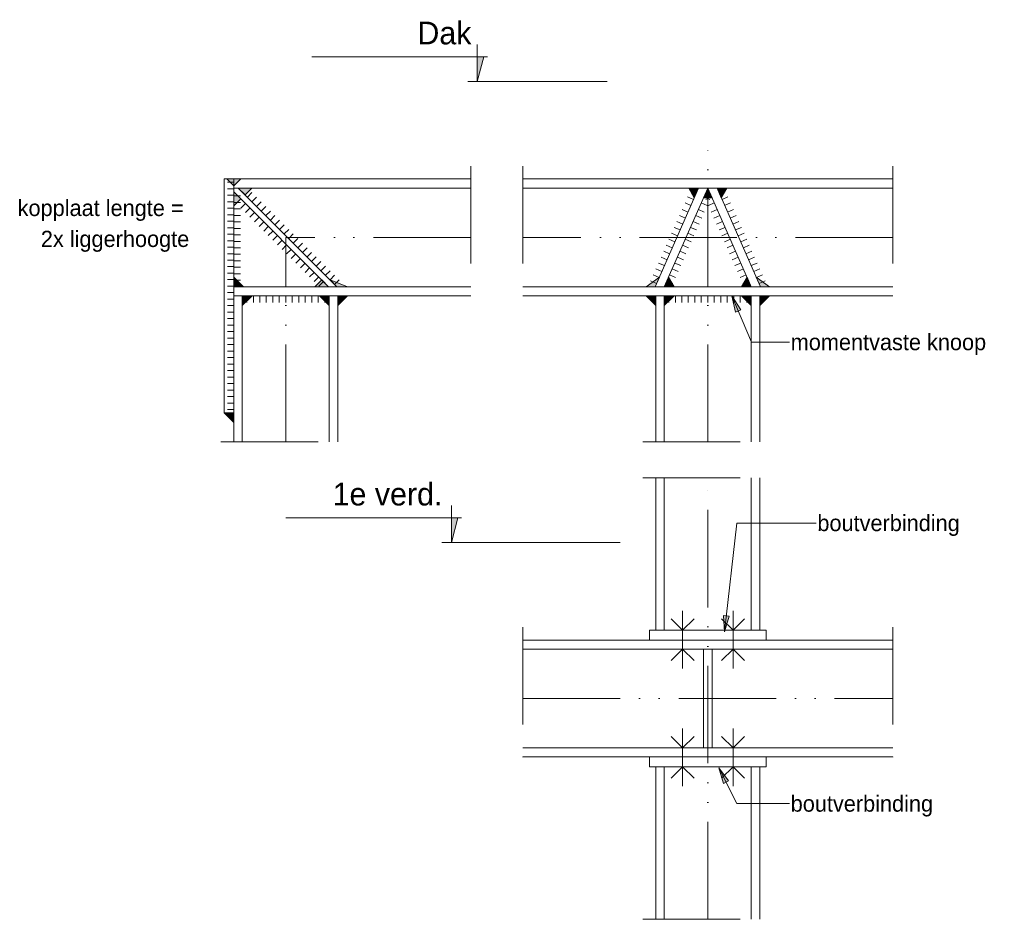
# Model space of a CAD drawing. Header units: millimetres. Extents: x -182 to 27852, y 3109 to 40413.
# Tile 3 of 7: x 26335 to 27852, y 3109 to 4494. Entities that reach past the tile are written whole.
import ezdxf

# ---------------------------------------------------------------- set-up
doc = ezdxf.new("R2010")
doc.units = ezdxf.units.MM
for name, pattern in [('00_PBT_AFBR', [250, 150, -50, 0, -50]), ('00_PBT_HART', [240, 150, -30, 0, -30, 0, -30]), ('00_PBT_STRA', [1400, 500, -100, 0, -100, 500, -100, 0, -100])]:
    doc.linetypes.add(name, pattern=pattern)
for name, color, linetype, lineweight in [('A-____-NOTE-TEXT', 131, 'Continuous', 18), ('A-DETL-____-OTLN', 90, 'Continuous', 13), ('A-DETL-GENF-OTLN', 92, 'Continuous', 18), ('G-____-____-TEXT', 231, 'Continuous', 13)]:
    doc.layers.add(name, color=color, linetype=linetype, lineweight=lineweight)
doc.styles.add('PBT-Font', font='PBT-FONT.ttf', dxfattribs={"height": 35})
doc.styles.add('PBT-Font_5', font='PBT-FONT.ttf', dxfattribs={"height": 25})

# ---------------------------------------------------------------- blocks, each defined once
blk = doc.blocks.new('00_PBT_DI_afbreeklijn - Afbreeklijn doorsteek 20-1810226-Standaard knopen portaal')
at = {"layer": 'A-DETL-GENF-OTLN', "linetype": '00_PBT_AFBR'}
blk.add_line((-20, 0), (180, 0), dxfattribs=at)
blk = doc.blocks.new('00_PBT_DI_afbreeklijn - Afbreeklijn doorsteek 20-1810227-Standaard knopen portaal')
at = {"layer": 'A-DETL-GENF-OTLN', "linetype": '00_PBT_AFBR'}
blk.add_line((-20, 0), (200, 0), dxfattribs=at)
blk = doc.blocks.new('00_STR_DI_boutsymbool - Bout en moer-1798841-Standaard knopen portaal')
at = {"layer": 'A-DETL-GENF-OTLN'}
for p, q in [((0, 0), (-17.7, 17.7)), ((29, 0), (46.7, 17.7)), ((0, 0), (-30, 0)), ((0, 0), (-17.7, -17.7)), ((29, 0), (59, 0)), ((29, 0), (46.7, -17.7)), ((0, 0), (29, 0))]:
    blk.add_line(p, q, dxfattribs=at)
blk = doc.blocks.new('00_PBT_DI_afbreeklijn - Afbreeklijn doorsteek 20-1810228-Standaard knopen portaal')
at = {"layer": 'A-DETL-GENF-OTLN', "linetype": '00_PBT_AFBR'}
blk.add_line((-20, 0), (200, 0), dxfattribs=at)
blk = doc.blocks.new('00_PBT_DI_afbreeklijn - Afbreeklijn doorsteek 20-1810229-Standaard knopen portaal')
at = {"layer": 'A-DETL-GENF-OTLN', "linetype": '00_PBT_AFBR'}
blk.add_line((-20, 0), (180, 0), dxfattribs=at)
blk = doc.blocks.new('00_STR_DI_boutsymbool - Bout en moer-1798856-Standaard knopen portaal')
at = {"layer": 'A-DETL-GENF-OTLN'}
for p, q in [((0, 0), (-17.7, 17.7)), ((29, 0), (46.7, 17.7)), ((0, 0), (-30, 0)), ((0, 0), (29, 0)), ((29, 0), (59, 0)), ((29, 0), (46.7, -17.7)), ((0, 0), (-17.7, -17.7))]:
    blk.add_line(p, q, dxfattribs=at)
blk = doc.blocks.new('00_STR_DI_levellijn - 00_STR_DI_levellijn-1799228-Standaard knopen portaal')
at = {"layer": 'A-DETL-GENF-OTLN', "linetype": '00_PBT_STRA', "lineweight": 13}
blk.add_line((0, 0), (200, 0), dxfattribs=at)
blk = doc.blocks.new('00_STR_DI_levellijn - 00_STR_DI_levellijn-1799290-Standaard knopen portaal')
at = {"layer": 'A-DETL-GENF-OTLN', "linetype": '00_PBT_STRA', "lineweight": 13}
blk.add_line((0, 0), (260, 0), dxfattribs=at)

msp = doc.modelspace()

# ---------------------------------------------------------------- hatches: boundary and pattern name
at = {"layer": 'A-____-NOTE-TEXT'}
for points in [[(27040.3916, 4399.1285), (27050.6054, 4437.2468), (27040.3916, 4437.2468)], [(27000.3916, 3689.1285), (27010.6054, 3727.2468), (27000.3916, 3727.2468)]]:
    msp.add_hatch(color=256, dxfattribs=at).paths.add_polyline_path(points)
at = {"layer": 'A-DETL-GENF-OTLN'}
for points in [[(26665.3916, 4238.5219), (26675.9982, 4249.1285), (26654.785, 4249.1285)], [(26682.7066, 4224.5219), (26693.3132, 4235.1285), (26672.1, 4235.1285), (26675.9982, 4231.2304)], [(27374.5729, 4220.1285), (27381.1847, 4235.1285), (27366.1847, 4235.1285)], [(27402.0035, 4220.1285), (27395.3916, 4235.1285), (27388.7798, 4220.1285)], [(27416.2104, 4220.1285), (27424.5985, 4235.1285), (27409.5985, 4235.1285)], [(26665.3916, 4207.9118), (26675.9982, 4218.5184), (26665.3916, 4229.125)], [(26680.3916, 4083.1285), (26665.3916, 4098.1285), (26665.3916, 4083.1285)], [(27314.1847, 4083.1285), (27320.7966, 4098.1285), (27300.3916, 4083.1285)], [(27343.3916, 4083.1285), (27335.0035, 4098.1285), (27328.3916, 4083.1285)], [(27462.3916, 4083.1285), (27455.7798, 4098.1285), (27447.3916, 4083.1285)], [(27490.3916, 4083.1285), (27469.9867, 4098.1285), (27476.5985, 4083.1285)], [(26790.1748, 4083.1285), (26811.388, 4083.1285), (26800.7814, 4093.7352)], [(26840.3916, 4083.1285), (26813.4934, 4093.7352), (26824.1, 4083.1285)], [(26678.3916, 4054.1285), (26693.3916, 4069.1285), (26678.3916, 4069.1285)], [(26812.3916, 4054.1285), (26812.3916, 4069.1285), (26797.3916, 4069.1285)], [(26825.3916, 4054.1285), (26840.3916, 4069.1285), (26825.3916, 4069.1285)], [(27315.3916, 4054.1285), (27315.3916, 4069.1285), (27300.3916, 4069.1285)], [(27328.3916, 4054.1285), (27343.3916, 4069.1285), (27328.3916, 4069.1285)], [(27462.3916, 4054.1285), (27462.3916, 4069.1285), (27447.3916, 4069.1285)], [(27475.3916, 4054.1285), (27490.3916, 4069.1285), (27475.3916, 4069.1285)], [(26665.3916, 3874.1285), (26665.3916, 3889.1285), (26650.3916, 3889.1285)]]:
    msp.add_hatch(color=7, dxfattribs=at).paths.add_polyline_path(points)
at = {"layer": 'G-____-____-TEXT', "lineweight": 18}
for points in [[(27432.2653, 4068.9672), (27438.0127, 4044.2407), (27446.1231, 4047.6976)], [(27420.8817, 3551.6956), (27428.1183, 3576.028), (27419.3597, 3577.0356)], [(27412.1402, 3342.5808), (27419.5267, 3318.2935), (27427.388, 3322.2845)]]:
    msp.add_hatch(color=7, dxfattribs=at).paths.add_polyline_path(points)

# ---------------------------------------------------------------- linework, layer by layer
at = {"layer": 'A-____-NOTE-TEXT', "lineweight": 13}
for p, q in [((27040.3916, 4399.1285), (27040.3916, 4456.1997)), ((27056.254, 4437.2468), (26785.4221, 4437.2468)), ((27040.3916, 4437.2468), (27050.6054, 4437.2468)), ((27040.3916, 4399.1285), (27040.3916, 4437.2468)), ((27050.6054, 4437.2468), (27040.3916, 4399.1285)), ((27040.3916, 4399.1285), (27050.6054, 4437.2468)), ((27000.3916, 3689.1285), (27000.3916, 3746.1997)), ((27016.254, 3727.2468), (26745.4221, 3727.2468)), ((27000.3916, 3727.2468), (27010.6054, 3727.2468)), ((27000.3916, 3689.1285), (27000.3916, 3727.2468)), ((27010.6054, 3727.2468), (27000.3916, 3689.1285)), ((27000.3916, 3689.1285), (27010.6054, 3727.2468))]:
    msp.add_line(p, q, dxfattribs=at)
at = {"layer": 'A-____-NOTE-TEXT'}
for p, q in [((27056.254, 4399.1285), (27025.7499, 4399.1285)), ((27016.254, 3689.1285), (26985.7499, 3689.1285))]:
    msp.add_line(p, q, dxfattribs=at)
at = {"layer": 'A-DETL-____-OTLN', "linetype": '00_PBT_HART'}
for p, q in [((27395.3916, 4083.1285), (27395.3916, 4323.1285)), ((26745.3916, 3844.1285), (26745.3916, 4159.1285)), ((27030.3916, 4159.1285), (26745.3916, 4159.1285)), ((27680.3916, 4159.1285), (27110.3916, 4159.1285)), ((27395.3916, 3844.1285), (27395.3916, 4159.1285)), ((27395.3916, 3109.1285), (27395.3916, 3789.1285)), ((27110.3916, 3449.1285), (27680.3916, 3449.1285))]:
    msp.add_line(p, q, dxfattribs=at)
at = {"layer": 'A-DETL-____-OTLN', "lineweight": 18}
for p, q in [((26665.3916, 4249.1285), (26650.3916, 4249.1285)), ((26650.3916, 4249.1285), (26650.3916, 3889.1285)), ((26665.3916, 4249.1285), (27030.3916, 4249.1285)), ((26665.3916, 4069.1285), (26665.3916, 4249.1285)), ((27110.3916, 4249.1285), (27680.3916, 4249.1285)), ((26665.3916, 4235.1285), (27030.3916, 4235.1285)), ((26672.1, 4235.1285), (26824.1, 4083.1285)), ((27110.3916, 4235.1285), (27680.3916, 4235.1285)), ((27314.1847, 4083.1285), (27381.1847, 4235.1285)), ((27328.3916, 4083.1285), (27395.3916, 4235.1285)), ((27462.3916, 4083.1285), (27395.3916, 4235.1285)), ((27476.5985, 4083.1285), (27409.5985, 4235.1285)), ((26665.3916, 4229.125), (26811.388, 4083.1285)), ((26665.3916, 4083.1285), (27030.3916, 4083.1285)), ((27110.3916, 4083.1285), (27680.3916, 4083.1285)), ((26665.3916, 3844.1285), (26665.3916, 4069.1285)), ((26665.3916, 4069.1285), (27030.3916, 4069.1285)), ((26678.3916, 3844.1285), (26678.3916, 4069.1285)), ((26812.3916, 3844.1285), (26812.3916, 4069.1285)), ((26825.3916, 3844.1285), (26825.3916, 4069.1285)), ((27110.3916, 4069.1285), (27680.3916, 4069.1285)), ((27315.3916, 3844.1285), (27315.3916, 4069.1285)), ((27328.3916, 3844.1285), (27328.3916, 4069.1285)), ((27462.3916, 3844.1285), (27462.3916, 4069.1285)), ((27475.3916, 3844.1285), (27475.3916, 4069.1285)), ((26650.3916, 3889.1285), (26665.3916, 3889.1285)), ((27315.3916, 3554.1285), (27315.3916, 3789.1285)), ((27328.3916, 3554.1285), (27328.3916, 3789.1285)), ((27462.3916, 3554.1285), (27462.3916, 3789.1285)), ((27475.3916, 3554.1285), (27475.3916, 3789.1285)), ((27485.3916, 3554.1285), (27305.3916, 3554.1285)), ((27305.3916, 3554.1285), (27305.3916, 3539.1285)), ((27485.3916, 3539.1285), (27485.3916, 3554.1285)), ((27110.3916, 3539.1285), (27680.3916, 3539.1285)), ((27305.3916, 3539.1285), (27485.3916, 3539.1285)), ((27110.3916, 3525.1285), (27680.3916, 3525.1285)), ((27388.8916, 3525.1285), (27388.8916, 3373.1285)), ((27401.8916, 3373.1285), (27401.8916, 3525.1285)), ((27110.3916, 3373.1285), (27680.3916, 3373.1285)), ((27110.3916, 3359.1285), (27680.3916, 3359.1285)), ((27485.3916, 3359.1285), (27305.3916, 3359.1285)), ((27305.3916, 3359.1285), (27305.3916, 3344.1285)), ((27485.3916, 3344.1285), (27485.3916, 3359.1285)), ((27305.3916, 3344.1285), (27485.3916, 3344.1285)), ((27315.3916, 3109.1285), (27315.3916, 3344.1285)), ((27328.3916, 3109.1285), (27328.3916, 3344.1285)), ((27462.3916, 3109.1285), (27462.3916, 3344.1285)), ((27475.3916, 3109.1285), (27475.3916, 3344.1285))]:
    msp.add_line(p, q, dxfattribs=at)
at = {"layer": 'A-DETL-____-OTLN'}
for p, q in [((26675.9982, 4249.1285), (26654.785, 4249.1285)), ((26654.785, 4249.1285), (26665.3916, 4238.5219)), ((26665.3916, 4238.5219), (26675.9982, 4249.1285)), ((26665.3916, 4244.1285), (26655.3916, 4244.1285)), ((26665.3916, 4234.1285), (26655.3916, 4234.1285)), ((26693.3132, 4235.1285), (26672.1, 4235.1285)), ((26672.1, 4235.1285), (26682.7066, 4224.5219)), ((26682.7066, 4224.5219), (26693.3132, 4235.1285)), ((27381.1847, 4235.1285), (27366.1847, 4235.1285)), ((27366.1847, 4235.1285), (27374.5729, 4220.1285)), ((27374.5729, 4220.1285), (27381.1847, 4235.1285)), ((27395.3916, 4235.1285), (27388.7798, 4220.1285)), ((27402.0035, 4220.1285), (27395.3916, 4235.1285)), ((27409.5985, 4235.1285), (27416.2104, 4220.1285)), ((27424.5985, 4235.1285), (27409.5985, 4235.1285)), ((27416.2104, 4220.1285), (27424.5985, 4235.1285)), ((26665.3916, 4224.1285), (26655.3916, 4224.1285)), ((26665.3916, 4229.125), (26665.3916, 4207.9118)), ((26675.9982, 4218.5184), (26665.3916, 4229.125)), ((26665.3916, 4223.1285), (26675.3916, 4223.1285)), ((26665.3916, 4207.9118), (26675.9982, 4218.5184)), ((26668.9272, 4211.4473), (26675.9982, 4218.5184)), ((26686.2142, 4221.0144), (26693.2853, 4228.0854)), ((26693.2853, 4213.9433), (26700.3563, 4221.0144)), ((27364.3211, 4221.6635), (27373.4716, 4217.6301)), ((27388.7798, 4220.1285), (27402.0035, 4220.1285)), ((27389.4564, 4221.6635), (27398.6069, 4217.6301)), ((27401.3269, 4221.6635), (27392.1764, 4217.6301)), ((27426.4621, 4221.6635), (27417.3117, 4217.6301)), ((26665.3916, 4214.1285), (26655.3916, 4214.1285)), ((26665.3916, 4204.1285), (26655.3916, 4204.1285)), ((26665.3916, 4213.1285), (26675.3916, 4213.1285)), ((26665.3916, 4203.1285), (26675.3916, 4203.1285)), ((26675.9982, 4204.3762), (26683.0693, 4211.4473)), ((26683.0693, 4197.3052), (26690.1404, 4204.3762)), ((26700.3563, 4206.8722), (26707.4274, 4213.9433)), ((26707.4274, 4199.8012), (26714.4985, 4206.8722)), ((27355.691, 4202.0849), (27364.8415, 4198.0514)), ((27360.2877, 4212.513), (27369.4381, 4208.4796)), ((27380.8263, 4202.0849), (27389.9768, 4198.0514)), ((27385.4229, 4212.513), (27394.5734, 4208.4796)), ((27405.3603, 4212.513), (27396.2098, 4208.4796)), ((27409.9569, 4202.0849), (27400.8064, 4198.0514)), ((27430.4956, 4212.513), (27421.3451, 4208.4796)), ((27435.0922, 4202.0849), (27425.9417, 4198.0514)), ((26665.3916, 4194.1285), (26655.3916, 4194.1285)), ((26665.3916, 4193.1285), (26675.3916, 4193.1285)), ((26690.1404, 4190.2341), (26697.2114, 4197.3052)), ((26697.2114, 4183.163), (26704.2825, 4190.2341)), ((26714.4985, 4192.7301), (26721.5695, 4199.8012)), ((26721.5695, 4185.659), (26728.6406, 4192.7301)), ((27351.6576, 4192.9344), (27360.8081, 4188.9009)), ((27376.7929, 4192.9344), (27385.9434, 4188.9009)), ((27413.9904, 4192.9344), (27404.8399, 4188.9009)), ((27439.1256, 4192.9344), (27429.9752, 4188.9009)), ((26665.3916, 4184.1285), (26655.3916, 4184.1285)), ((26665.3916, 4174.1285), (26655.3916, 4174.1285)), ((26665.3916, 4183.1285), (26675.3916, 4183.1285)), ((26665.3916, 4173.1285), (26675.3916, 4173.1285)), ((26704.2825, 4176.092), (26711.3536, 4183.163)), ((26711.3536, 4169.0209), (26718.4246, 4176.092)), ((26728.6406, 4178.588), (26735.7117, 4185.659)), ((26735.7117, 4171.5169), (26742.7827, 4178.588)), ((26742.7827, 4164.4458), (26749.8538, 4171.5169)), ((27343.5907, 4174.6334), (27352.7412, 4170.6)), ((27347.6242, 4183.7839), (27356.7746, 4179.7504)), ((27368.726, 4174.6334), (27377.8765, 4170.6)), ((27372.7594, 4183.7839), (27381.9099, 4179.7504)), ((27418.0238, 4183.7839), (27408.8733, 4179.7504)), ((27422.0572, 4174.6334), (27412.9068, 4170.6)), ((27443.1591, 4183.7839), (27434.0086, 4179.7504)), ((27447.1925, 4174.6334), (27438.042, 4170.6)), ((26665.3916, 4164.1285), (26655.3916, 4164.1285)), ((26665.3916, 4163.1285), (26675.3916, 4163.1285)), ((26718.4246, 4161.9498), (26725.4957, 4169.0209)), ((26725.4957, 4154.8788), (26732.5668, 4161.9498)), ((26749.8538, 4157.3748), (26756.9249, 4164.4458)), ((26756.9249, 4150.3037), (26763.9959, 4157.3748)), ((27335.5238, 4156.3324), (27344.6743, 4152.299)), ((27339.5573, 4165.4829), (27348.7078, 4161.4495)), ((27360.6591, 4156.3324), (27369.8096, 4152.299)), ((27364.6926, 4165.4829), (27373.843, 4161.4495)), ((27426.0907, 4165.4829), (27416.9402, 4161.4495)), ((27430.1241, 4156.3324), (27420.9736, 4152.299)), ((27451.226, 4165.4829), (27442.0755, 4161.4495)), ((27455.2594, 4156.3324), (27446.1089, 4152.299)), ((26665.3916, 4154.1285), (26655.3916, 4154.1285)), ((26665.3916, 4144.1285), (26655.3916, 4144.1285)), ((26665.3916, 4153.1285), (26675.3916, 4153.1285)), ((26665.3916, 4143.1285), (26675.3916, 4143.1285)), ((26732.5668, 4147.8077), (26739.6378, 4154.8788)), ((26739.6378, 4140.7366), (26746.7089, 4147.8077)), ((26746.7089, 4133.6655), (26753.78, 4140.7366)), ((26763.9959, 4143.2326), (26771.067, 4150.3037)), ((26771.067, 4136.1616), (26778.1381, 4143.2326)), ((27331.4904, 4147.1819), (27340.6409, 4143.1485)), ((27356.6257, 4147.1819), (27365.7762, 4143.1485)), ((27434.1576, 4147.1819), (27425.0071, 4143.1485)), ((27459.2928, 4147.1819), (27450.1424, 4143.1485)), ((26665.3916, 4134.1285), (26655.3916, 4134.1285)), ((26665.3916, 4133.1285), (26675.3916, 4133.1285)), ((26753.78, 4126.5945), (26760.851, 4133.6655)), ((26760.851, 4119.5234), (26767.9221, 4126.5945)), ((26778.1381, 4129.0905), (26785.2092, 4136.1616)), ((26785.2092, 4122.0194), (26792.2802, 4129.0905)), ((27323.4235, 4128.881), (27332.574, 4124.8475)), ((27327.457, 4138.0315), (27336.6075, 4133.998)), ((27348.5588, 4128.881), (27357.7093, 4124.8475)), ((27352.5922, 4138.0315), (27361.7427, 4133.998)), ((27438.191, 4138.0315), (27429.0405, 4133.998)), ((27442.2244, 4128.881), (27433.0739, 4124.8475)), ((27463.3263, 4138.0315), (27454.1758, 4133.998)), ((27467.3597, 4128.881), (27458.2092, 4124.8475)), ((26665.3916, 4124.1285), (26655.3916, 4124.1285)), ((26665.3916, 4114.1285), (26655.3916, 4114.1285)), ((26665.3916, 4123.1285), (26675.3916, 4123.1285)), ((26665.3916, 4113.1285), (26675.3916, 4113.1285)), ((26767.9221, 4112.4523), (26774.9932, 4119.5234)), ((26774.9932, 4105.3813), (26782.0642, 4112.4523)), ((26792.2802, 4114.9484), (26799.3513, 4122.0194)), ((26799.3513, 4107.8773), (26806.4224, 4114.9484)), ((27315.3567, 4110.58), (27324.5071, 4106.5466)), ((27319.3901, 4119.7305), (27328.5406, 4115.6971)), ((27340.4919, 4110.58), (27349.6424, 4106.5466)), ((27344.5254, 4119.7305), (27353.6759, 4115.6971)), ((27446.2579, 4119.7305), (27437.1074, 4115.6971)), ((27450.2913, 4110.58), (27441.1408, 4106.5466)), ((27471.3931, 4119.7305), (27462.2427, 4115.6971)), ((27475.4266, 4110.58), (27466.2761, 4106.5466)), ((26665.3916, 4104.1285), (26655.3916, 4104.1285)), ((26665.3916, 4103.1285), (26675.3916, 4103.1285)), ((26680.3916, 4083.1285), (26665.3916, 4098.1285)), ((26665.3916, 4098.1285), (26665.3916, 4083.1285)), ((26782.0642, 4098.3102), (26789.1353, 4105.3813)), ((26789.1353, 4091.2391), (26796.2064, 4098.3102)), ((26806.4224, 4100.8062), (26813.4934, 4107.8773)), ((26813.4934, 4093.7352), (26820.5645, 4100.8062)), ((27320.7966, 4098.1285), (27300.3916, 4083.1285)), ((27311.3232, 4101.4295), (27320.4737, 4097.3961)), ((27314.1847, 4083.1285), (27320.7966, 4098.1285)), ((27335.0035, 4098.1285), (27328.3916, 4083.1285)), ((27343.3916, 4083.1285), (27335.0035, 4098.1285)), ((27336.4585, 4101.4295), (27345.609, 4097.3961)), ((27454.3247, 4101.4295), (27445.1743, 4097.3961)), ((27455.7798, 4098.1285), (27447.3916, 4083.1285)), ((27462.3916, 4083.1285), (27455.7798, 4098.1285)), ((27490.3916, 4083.1285), (27469.9867, 4098.1285)), ((27469.9867, 4098.1285), (27476.5985, 4083.1285)), ((27479.46, 4101.4295), (27470.3095, 4097.3961)), ((26665.3916, 4094.1285), (26655.3916, 4094.1285)), ((26665.3916, 4084.1285), (26655.3916, 4084.1285)), ((26665.3916, 4093.1285), (26675.3916, 4093.1285)), ((26665.3916, 4083.1285), (26680.3916, 4083.1285)), ((26800.7814, 4093.7352), (26790.1748, 4083.1285)), ((26790.1748, 4083.1285), (26811.388, 4083.1285)), ((26796.2064, 4084.1681), (26803.2774, 4091.2391)), ((26811.388, 4083.1285), (26800.7814, 4093.7352)), ((26840.3916, 4083.1285), (26813.4934, 4093.7352)), ((26813.4934, 4093.7352), (26824.1, 4083.1285)), ((26820.5645, 4086.6641), (26827.6356, 4093.7352)), ((26824.1, 4083.1285), (26840.3916, 4083.1285)), ((27300.3916, 4083.1285), (27314.1847, 4083.1285)), ((27307.2898, 4092.279), (27316.4403, 4088.2456)), ((27328.3916, 4083.1285), (27343.3916, 4083.1285)), ((27332.4251, 4092.279), (27341.5755, 4088.2456)), ((27447.3916, 4083.1285), (27462.3916, 4083.1285)), ((27458.3582, 4092.279), (27449.2077, 4088.2456)), ((27483.4935, 4092.279), (27474.343, 4088.2456)), ((27476.5985, 4083.1285), (27490.3916, 4083.1285)), ((26665.3916, 4074.1285), (26655.3916, 4074.1285)), ((26693.3916, 4069.1285), (26678.3916, 4069.1285)), ((26678.3916, 4069.1285), (26678.3916, 4054.1285)), ((26678.3916, 4054.1285), (26693.3916, 4069.1285)), ((26685.3916, 4069.1285), (26685.3916, 4059.1285)), ((26695.3916, 4069.1285), (26695.3916, 4059.1285)), ((26705.3916, 4069.1285), (26705.3916, 4059.1285)), ((26715.3916, 4069.1285), (26715.3916, 4059.1285)), ((26725.3916, 4069.1285), (26725.3916, 4059.1285)), ((26735.3916, 4069.1285), (26735.3916, 4059.1285)), ((26745.3916, 4069.1285), (26745.3916, 4059.1285)), ((26755.3916, 4069.1285), (26755.3916, 4059.1285)), ((26765.3916, 4069.1285), (26765.3916, 4059.1285)), ((26775.3916, 4069.1285), (26775.3916, 4059.1285)), ((26785.3916, 4069.1285), (26785.3916, 4059.1285)), ((26795.3916, 4069.1285), (26795.3916, 4059.1285)), ((26797.3916, 4069.1285), (26812.3916, 4054.1285)), ((26812.3916, 4069.1285), (26797.3916, 4069.1285)), ((26805.3916, 4069.1285), (26805.3916, 4059.1285)), ((26812.3916, 4054.1285), (26812.3916, 4069.1285)), ((26840.3916, 4069.1285), (26825.3916, 4069.1285)), ((26825.3916, 4069.1285), (26825.3916, 4054.1285)), ((26825.3916, 4054.1285), (26840.3916, 4069.1285)), ((27300.3916, 4069.1285), (27315.3916, 4054.1285)), ((27315.3916, 4069.1285), (27300.3916, 4069.1285)), ((27315.3916, 4054.1285), (27315.3916, 4069.1285)), ((27343.3916, 4069.1285), (27328.3916, 4069.1285)), ((27328.3916, 4069.1285), (27328.3916, 4054.1285)), ((27328.3916, 4054.1285), (27343.3916, 4069.1285)), ((27335.3916, 4069.1285), (27335.3916, 4059.1285)), ((27345.3916, 4069.1285), (27345.3916, 4059.1285)), ((27355.3916, 4069.1285), (27355.3916, 4059.1285)), ((27365.3916, 4069.1285), (27365.3916, 4059.1285)), ((27375.3916, 4069.1285), (27375.3916, 4059.1285)), ((27385.3916, 4069.1285), (27385.3916, 4059.1285)), ((27395.3916, 4069.1285), (27395.3916, 4059.1285)), ((27405.3916, 4069.1285), (27405.3916, 4059.1285)), ((27415.3916, 4069.1285), (27415.3916, 4059.1285)), ((27425.3916, 4069.1285), (27425.3916, 4059.1285)), ((27435.3916, 4069.1285), (27435.3916, 4059.1285)), ((27445.3916, 4069.1285), (27445.3916, 4059.1285)), ((27447.3916, 4069.1285), (27462.3916, 4054.1285)), ((27462.3916, 4069.1285), (27447.3916, 4069.1285)), ((27455.3916, 4069.1285), (27455.3916, 4059.1285)), ((27462.3916, 4054.1285), (27462.3916, 4069.1285)), ((27490.3916, 4069.1285), (27475.3916, 4069.1285)), ((27475.3916, 4069.1285), (27475.3916, 4054.1285)), ((27475.3916, 4054.1285), (27490.3916, 4069.1285)), ((26665.3916, 4064.1285), (26655.3916, 4064.1285)), ((26665.3916, 4054.1285), (26655.3916, 4054.1285)), ((26665.3916, 4044.1285), (26655.3916, 4044.1285)), ((26665.3916, 4034.1285), (26655.3916, 4034.1285)), ((26665.3916, 4024.1285), (26655.3916, 4024.1285)), ((26665.3916, 4014.1285), (26655.3916, 4014.1285)), ((26665.3916, 4004.1285), (26655.3916, 4004.1285)), ((26665.3916, 3994.1285), (26655.3916, 3994.1285)), ((26665.3916, 3984.1285), (26655.3916, 3984.1285)), ((26665.3916, 3974.1285), (26655.3916, 3974.1285)), ((26665.3916, 3964.1285), (26655.3916, 3964.1285)), ((26665.3916, 3954.1285), (26655.3916, 3954.1285)), ((26665.3916, 3944.1285), (26655.3916, 3944.1285)), ((26665.3916, 3934.1285), (26655.3916, 3934.1285)), ((26665.3916, 3924.1285), (26655.3916, 3924.1285)), ((26665.3916, 3914.1285), (26655.3916, 3914.1285)), ((26665.3916, 3904.1285), (26655.3916, 3904.1285)), ((26650.3916, 3889.1285), (26665.3916, 3874.1285)), ((26665.3916, 3889.1285), (26650.3916, 3889.1285)), ((26665.3916, 3894.1285), (26655.3916, 3894.1285)), ((26665.3916, 3874.1285), (26665.3916, 3889.1285))]:
    msp.add_line(p, q, dxfattribs=at)
at = {"layer": 'G-____-____-TEXT', "color": 7, "lineweight": 18}
for p, q in [((27432.2653, 4068.9672), (27438.0127, 4044.2407)), ((27446.1231, 4047.6976), (27432.2653, 4068.9672)), ((27432.2653, 4068.9672), (27462.5147, 3997.9989)), ((27438.0127, 4044.2407), (27446.1231, 4047.6976)), ((27462.5147, 3997.9989), (27521.0733, 3997.9989)), ((27420.8817, 3551.6956), (27440.1735, 3719.3846)), ((27440.1735, 3719.3846), (27562.1718, 3719.3846)), ((27428.1183, 3576.028), (27419.3597, 3577.0356)), ((27419.3597, 3577.0356), (27420.8817, 3551.6956)), ((27420.8817, 3551.6956), (27428.1183, 3576.028)), ((27412.1402, 3342.5808), (27419.5267, 3318.2935)), ((27427.388, 3322.2845), (27412.1402, 3342.5808)), ((27412.1402, 3342.5808), (27440.1735, 3287.3625)), ((27419.5267, 3318.2935), (27427.388, 3322.2845)), ((27440.1735, 3287.3625), (27521.0733, 3287.3625))]:
    msp.add_line(p, q, dxfattribs=at)

# ---------------------------------------------------------------- block references
at = {"layer": 'A-DETL-GENF-OTLN'}
for name, p, rotation in [('00_STR_DI_levellijn - 00_STR_DI_levellijn-1799228-Standaard knopen portaal', (27240.3916, 4399.1285), 180), ('00_PBT_DI_afbreeklijn - Afbreeklijn doorsteek 20-1810227-Standaard knopen portaal', (27030.3916, 4249.1285), 269.9999999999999), ('00_PBT_DI_afbreeklijn - Afbreeklijn doorsteek 20-1810228-Standaard knopen portaal', (27110.3916, 4249.1285), 270.0000000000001), ('00_PBT_DI_afbreeklijn - Afbreeklijn doorsteek 20-1810227-Standaard knopen portaal', (27680.3916, 4249.1285), 269.9999999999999), ('00_STR_DI_levellijn - 00_STR_DI_levellijn-1799290-Standaard knopen portaal', (27260.3916, 3689.1285), 180), ('00_STR_DI_boutsymbool - Bout en moer-1798841-Standaard knopen portaal', (27356.5077, 3554.1285), 269.9999999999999), ('00_STR_DI_boutsymbool - Bout en moer-1798856-Standaard knopen portaal', (27434.2756, 3554.1285), 269.9999999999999), ('00_PBT_DI_afbreeklijn - Afbreeklijn doorsteek 20-1810228-Standaard knopen portaal', (27110.3916, 3539.1285), 270.0000000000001), ('00_PBT_DI_afbreeklijn - Afbreeklijn doorsteek 20-1810227-Standaard knopen portaal', (27680.3916, 3539.1285), 269.9999999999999), ('00_STR_DI_boutsymbool - Bout en moer-1798856-Standaard knopen portaal', (27356.5077, 3344.1285), 89.99999999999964), ('00_STR_DI_boutsymbool - Bout en moer-1798841-Standaard knopen portaal', (27434.2756, 3344.1285), 89.99999999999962)]:
    msp.add_blockref(name, p, dxfattribs=dict(at, rotation=rotation))
for name, p in [('00_PBT_DI_afbreeklijn - Afbreeklijn doorsteek 20-1810226-Standaard knopen portaal', (26665.3916, 3844.1285)), ('00_PBT_DI_afbreeklijn - Afbreeklijn doorsteek 20-1810226-Standaard knopen portaal', (27315.3916, 3844.1285)), ('00_PBT_DI_afbreeklijn - Afbreeklijn doorsteek 20-1810229-Standaard knopen portaal', (27315.3916, 3789.1285)), ('00_PBT_DI_afbreeklijn - Afbreeklijn doorsteek 20-1810226-Standaard knopen portaal', (27315.3916, 3109.1285))]:
    msp.add_blockref(name, p, dxfattribs=at)

# ---------------------------------------------------------------- texts
at = {"layer": 'A-____-NOTE-TEXT', "lineweight": 13, "char_height": 35, "attachment_point": 1, "style": 'PBT-Font'}
for s, insert, width in [('Dak', (26948.072, 4491.4224), 92.99575), ('1e verd.', (26817.472, 3781.4224), 202.826938)]:
    msp.add_mtext(s, dxfattribs=dict(at, insert=insert, width=width))
at = {"layer": 'G-____-____-TEXT', "color": 7, "lineweight": 18, "char_height": 25, "attachment_point": 1, "style": 'PBT-Font_5'}
for s, insert, width in [('kopplaat lengte = ', (26332.3528, 4217.0558), 335.907062), ('2x liggerhoogte', (26368.0715, 4169.4308), 292.615937), ('momentvaste knoop', (27523.0733, 4010.4989), 369.577938), ('boutverbinding', (27564.1718, 3731.8846), 270.970375), ('boutverbinding', (27523.0733, 3299.8625), 270.970375)]:
    msp.add_mtext(s, dxfattribs=dict(at, insert=insert, width=width))

doc.saveas('drawing.dxf')
